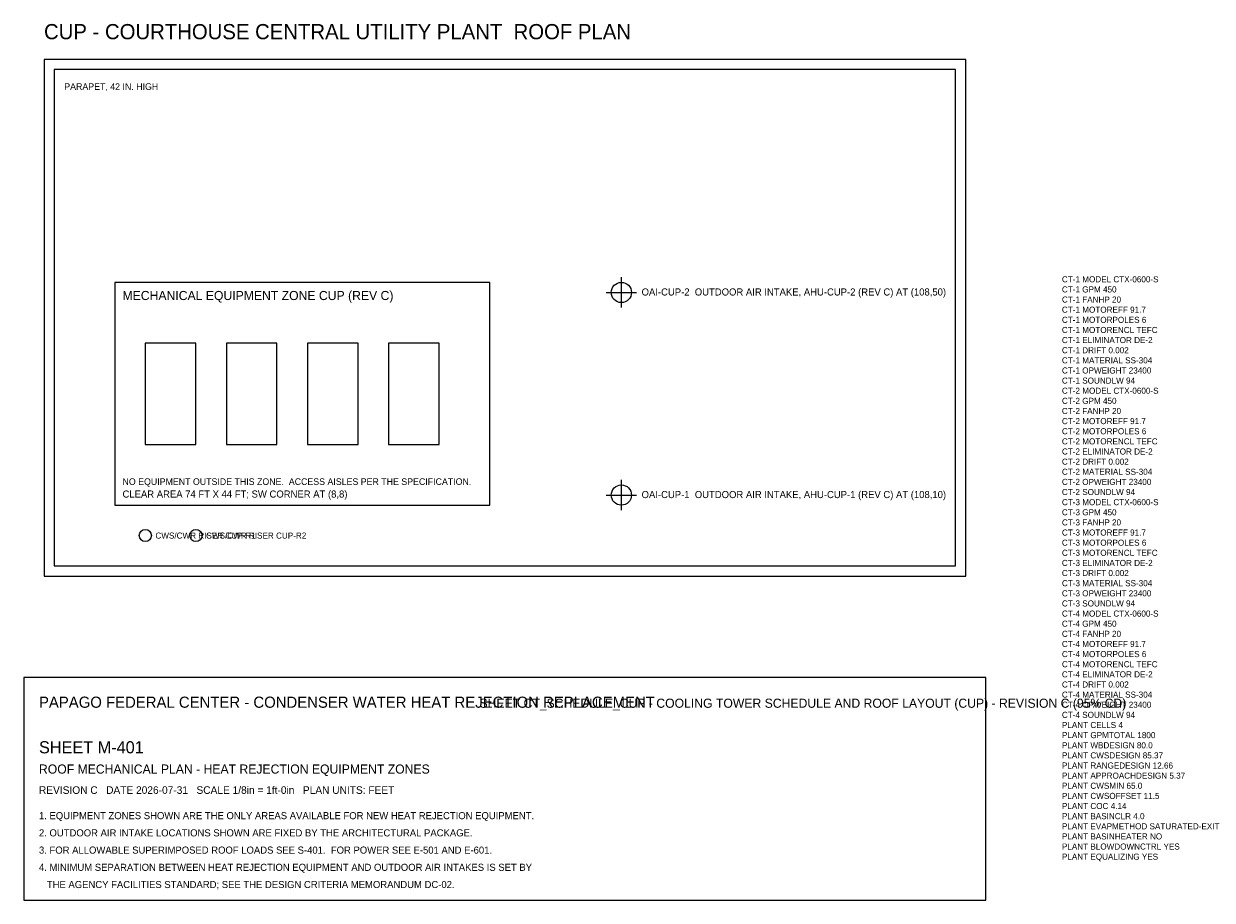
# Model space of a CAD drawing. Header units: feet. Extents: x -10 to 225, y -70 to 507.
# Tile 1 of 2: x -10 to 225, y -70 to 103. Entities that reach past the tile are written whole.
import ezdxf

# ---------------------------------------------------------------- set-up
doc = ezdxf.new("R2010")
doc.units = ezdxf.units.FT
for name, color, linetype in [('A-ROOF-OTLN', 8, 'Continuous'), ('A-ROOF-PRPT', 8, 'Continuous'), ('G-ANNO', 7, 'Continuous'), ('G-TBLK', 7, 'Continuous'), ('M-CTWR-PLAN', 3, 'Continuous'), ('M-CTWR-SCHD', 2, 'Continuous'), ('M-CWTR-RISR', 5, 'Continuous'), ('M-EQPM-INTK', 1, 'Continuous'), ('M-EQPM-ZONE', 3, 'Continuous')]:
    doc.layers.add(name, color=color, linetype=linetype)

msp = doc.modelspace()

# ---------------------------------------------------------------- linework, layer by layer
at = {"layer": 'A-ROOF-OTLN'}
msp.add_lwpolyline([(-6, -6), (176, -6), (176, 96), (-6, 96)], close=True, dxfattribs=at)
at = {"layer": 'A-ROOF-PRPT'}
msp.add_lwpolyline([(-4, -4), (174, -4), (174, 94), (-4, 94)], close=True, dxfattribs=at)
at = {"layer": 'G-TBLK'}
msp.add_lwpolyline([(-10, -70), (180, -70), (180, -26), (-10, -26)], close=True, dxfattribs=at)
at = {"layer": 'M-CTWR-PLAN'}
for points in [[(14, 20), (24, 20), (24, 40), (14, 40)], [(30, 20), (40, 20), (40, 40), (30, 40)], [(46, 20), (56, 20), (56, 40), (46, 40)], [(62, 20), (72, 20), (72, 40), (62, 40)]]:
    msp.add_lwpolyline(points, close=True, dxfattribs=at)
at = {"layer": 'M-CWTR-RISR'}
for centre in [(14, 2), (24, 2)]:
    msp.add_circle(centre, 1.2, dxfattribs=at)
at = {"layer": 'M-EQPM-INTK'}
for p, q in [((108, 47), (108, 53)), ((105, 50), (111, 50)), ((108, 7), (108, 13)), ((105, 10), (111, 10))]:
    msp.add_line(p, q, dxfattribs=at)
for centre in [(108, 50), (108, 10)]:
    msp.add_circle(centre, 2, dxfattribs=at)
at = {"layer": 'M-EQPM-ZONE'}
msp.add_lwpolyline([(8, 8), (82, 8), (82, 52), (8, 52)], close=True, dxfattribs=at)

# ---------------------------------------------------------------- texts
at = {"layer": 'G-ANNO'}
for s, height, p in [('CUP - COURTHOUSE CENTRAL UTILITY PLANT  ROOF PLAN', 3, (-6, 100)), ('PARAPET, 42 IN. HIGH', 1.3, (-2, 90))]:
    msp.add_text(s, height=height, dxfattribs=at).set_placement(p)
at = {"layer": 'G-TBLK'}
for s, height, p in [('PAPAGO FEDERAL CENTER - CONDENSER WATER HEAT REJECTION REPLACEMENT', 2.2, (-7, -32)), ('SHEET CT_SCHEDULE_CUP - COOLING TOWER SCHEDULE AND ROOF LAYOUT (CUP) - REVISION C (95% CD)', 1.8, (80, -32)), ('SHEET M-401', 2.4, (-7, -41)), ('ROOF MECHANICAL PLAN - HEAT REJECTION EQUIPMENT ZONES', 1.8, (-7, -45)), ('REVISION C   DATE 2026-07-31   SCALE 1/8in = 1ft-0in   PLAN UNITS: FEET', 1.5, (-7, -49)), ('1. EQUIPMENT ZONES SHOWN ARE THE ONLY AREAS AVAILABLE FOR NEW HEAT REJECTION EQUIPMENT.', 1.4, (-7, -54)), ('2. OUTDOOR AIR INTAKE LOCATIONS SHOWN ARE FIXED BY THE ARCHITECTURAL PACKAGE.', 1.4, (-7, -57.4)), ('3. FOR ALLOWABLE SUPERIMPOSED ROOF LOADS SEE S-401.  FOR POWER SEE E-501 AND E-601.', 1.4, (-7, -60.8)), ('4. MINIMUM SEPARATION BETWEEN HEAT REJECTION EQUIPMENT AND OUTDOOR AIR INTAKES IS SET BY', 1.4, (-7, -64.2)), ('   THE AGENCY FACILITIES STANDARD; SEE THE DESIGN CRITERIA MEMORANDUM DC-02.', 1.4, (-7, -67.6))]:
    msp.add_text(s, height=height, dxfattribs=at).set_placement(p)
at = {"layer": 'M-CTWR-SCHD'}
for s, p in [('CT-1 MODEL CTX-0600-S', (195, 52)), ('CT-1 GPM 450', (195, 50)), ('CT-1 FANHP 20', (195, 48)), ('CT-1 MOTOREFF 91.7', (195, 46)), ('CT-1 MOTORPOLES 6', (195, 44)), ('CT-1 MOTORENCL TEFC', (195, 42)), ('CT-1 ELIMINATOR DE-2', (195, 40)), ('CT-1 DRIFT 0.002', (195, 38)), ('CT-1 MATERIAL SS-304', (195, 36)), ('CT-1 OPWEIGHT 23400', (195, 34)), ('CT-1 SOUNDLW 94', (195, 32)), ('CT-2 MODEL CTX-0600-S', (195, 30)), ('CT-2 GPM 450', (195, 28)), ('CT-2 FANHP 20', (195, 26)), ('CT-2 MOTOREFF 91.7', (195, 24)), ('CT-2 MOTORPOLES 6', (195, 22)), ('CT-2 MOTORENCL TEFC', (195, 20)), ('CT-2 ELIMINATOR DE-2', (195, 18)), ('CT-2 DRIFT 0.002', (195, 16)), ('CT-2 MATERIAL SS-304', (195, 14)), ('CT-2 OPWEIGHT 23400', (195, 12)), ('CT-2 SOUNDLW 94', (195, 10)), ('CT-3 MODEL CTX-0600-S', (195, 8)), ('CT-3 GPM 450', (195, 6)), ('CT-3 FANHP 20', (195, 4)), ('CT-3 MOTOREFF 91.7', (195, 2)), ('CT-3 MOTORPOLES 6', (195, 0)), ('CT-3 MOTORENCL TEFC', (195, -2)), ('CT-3 ELIMINATOR DE-2', (195, -4)), ('CT-3 DRIFT 0.002', (195, -6)), ('CT-3 MATERIAL SS-304', (195, -8)), ('CT-3 OPWEIGHT 23400', (195, -10)), ('CT-3 SOUNDLW 94', (195, -12)), ('CT-4 MODEL CTX-0600-S', (195, -14)), ('CT-4 GPM 450', (195, -16)), ('CT-4 FANHP 20', (195, -18)), ('CT-4 MOTOREFF 91.7', (195, -20)), ('CT-4 MOTORPOLES 6', (195, -22)), ('CT-4 MOTORENCL TEFC', (195, -24)), ('CT-4 ELIMINATOR DE-2', (195, -26)), ('CT-4 DRIFT 0.002', (195, -28)), ('CT-4 MATERIAL SS-304', (195, -30)), ('CT-4 OPWEIGHT 23400', (195, -32)), ('CT-4 SOUNDLW 94', (195, -34)), ('PLANT CELLS 4', (195, -36)), ('PLANT GPMTOTAL 1800', (195, -38)), ('PLANT WBDESIGN 80.0', (195, -40)), ('PLANT CWSDESIGN 85.37', (195, -42)), ('PLANT RANGEDESIGN 12.66', (195, -44)), ('PLANT APPROACHDESIGN 5.37', (195, -46)), ('PLANT CWSMIN 65.0', (195, -48)), ('PLANT CWSOFFSET 11.5', (195, -50)), ('PLANT COC 4.14', (195, -52)), ('PLANT BASINCLR 4.0', (195, -54)), ('PLANT EVAPMETHOD SATURATED-EXIT', (195, -56)), ('PLANT BASINHEATER NO', (195, -58)), ('PLANT BLOWDOWNCTRL YES', (195, -60)), ('PLANT EQUALIZING YES', (195, -62))]:
    msp.add_text(s, height=1.2, dxfattribs=at).set_placement(p)
at = {"layer": 'M-CWTR-RISR'}
for s, p in [('CWS/CWR RISER CUP-R1', (16, 1.4)), ('CWS/CWR RISER CUP-R2', (26, 1.4))]:
    msp.add_text(s, height=1.2, dxfattribs=at).set_placement(p)
at = {"layer": 'M-EQPM-INTK'}
for s, p in [('OAI-CUP-2  OUTDOOR AIR INTAKE, AHU-CUP-2 (REV C) AT (108,50)', (112, 49.4)), ('OAI-CUP-1  OUTDOOR AIR INTAKE, AHU-CUP-1 (REV C) AT (108,10)', (112, 9.4))]:
    msp.add_text(s, height=1.4, dxfattribs=at).set_placement(p)
at = {"layer": 'M-EQPM-ZONE'}
for s, height, p in [('MECHANICAL EQUIPMENT ZONE CUP (REV C)', 1.8, (9.5, 48.5)), ('NO EQUIPMENT OUTSIDE THIS ZONE.  ACCESS AISLES PER THE SPECIFICATION.', 1.3, (9.5, 12)), ('CLEAR AREA 74 FT X 44 FT; SW CORNER AT (8,8)', 1.4, (9.5, 9.5))]:
    msp.add_text(s, height=height, dxfattribs=at).set_placement(p)

doc.saveas('drawing.dxf')
